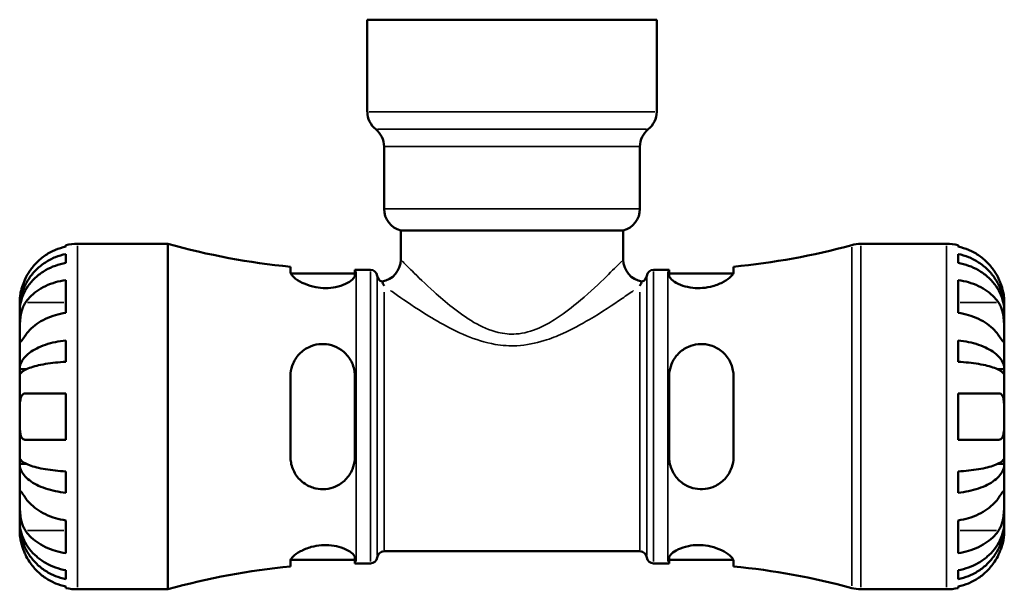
# Model space of a CAD drawing. Header units: millimetres. Extents: x 0 to 905, y 0 to 693.
# Tile 3 of 10: x 315 to 449, y 219 to 297. Entities that reach past the tile are written whole.
import ezdxf

# ---------------------------------------------------------------- set-up
doc = ezdxf.new("R2010")
doc.units = ezdxf.units.MM
doc.layers.add('Visible (ISO)', color=7, linetype='Continuous', lineweight=50)
doc.layers.add('Visible Narrow (ISO)', color=7, linetype='Continuous', lineweight=35)

msp = doc.modelspace()

# ---------------------------------------------------------------- linework, layer by layer
at = {"layer": 'Visible (ISO)'}
for p, q in [((362.01, 296.877), (401.389, 296.877)), ((362.01, 296.877), (362.01, 284.339)), ((401.389, 296.877), (401.389, 284.339)), ((364.282, 279.61), (364.282, 271.14)), ((399.117, 279.61), (399.117, 271.14)), ((366.554, 268.207), (396.845, 268.207)), ((366.554, 268.207), (366.554, 264.237)), ((396.845, 268.207), (396.845, 264.237)), ((321, 266.005), (321, 266.218)), ((322.575, 266.377), (334.86, 266.377)), ((334.86, 219.377), (334.86, 266.377)), ((429.178, 266.377), (440.825, 266.377)), ((442.4, 266.218), (442.4, 266.005)), ((321, 263.788), (321, 264.996)), ((442.4, 264.996), (442.4, 263.788)), ((351.557, 263.274), (351.557, 262.518)), ((360.307, 262.081), (360.307, 262.853)), ((360.49, 262.852), (362.43, 262.852)), ((400.97, 262.852), (402.91, 262.852)), ((403.092, 262.853), (403.092, 262.081)), ((411.842, 262.518), (411.842, 263.274)), ((321, 257.004), (321, 261.458)), ((351.592, 262.352), (360.307, 262.352)), ((403.092, 262.352), (411.807, 262.352)), ((442.4, 261.458), (442.4, 257.004)), ((314.7, 257.497), (314.7, 258.502)), ((314.7, 257.497), (314.712, 257.497)), ((314.7, 257.114), (314.7, 257.497)), ((448.7, 257.497), (448.687, 257.497)), ((448.7, 257.497), (448.7, 258.502)), ((448.7, 257.114), (448.7, 257.497)), ((314.7, 253.926), (314.7, 257.114)), ((448.7, 253.926), (448.7, 257.114)), ((314.7, 249.316), (314.7, 253.926)), ((448.7, 249.316), (448.7, 253.926)), ((321, 250.331), (321, 253.247)), ((442.4, 253.247), (442.4, 250.331)), ((314.7, 249.316), (315.608, 249.316)), ((314.7, 248.392), (314.7, 249.316)), ((448.7, 249.316), (447.791, 249.316)), ((448.7, 248.392), (448.7, 249.316)), ((314.7, 242.877), (314.7, 248.392)), ((351.557, 248.377), (351.557, 237.377)), ((360.307, 237.377), (360.307, 248.377)), ((403.092, 248.377), (403.092, 237.377)), ((411.842, 237.377), (411.842, 248.377)), ((448.7, 242.877), (448.7, 248.392)), ((321, 239.727), (321, 246.027)), ((442.4, 246.027), (442.4, 239.727)), ((314.7, 237.363), (314.7, 242.877)), ((448.7, 237.363), (448.7, 242.877)), ((314.7, 236.439), (314.7, 237.363)), ((448.7, 236.439), (448.7, 237.363)), ((314.7, 236.439), (315.608, 236.439)), ((314.7, 231.829), (314.7, 236.439)), ((448.7, 236.439), (447.791, 236.439)), ((448.7, 231.829), (448.7, 236.439)), ((321, 232.508), (321, 235.424)), ((442.4, 235.424), (442.4, 232.508)), ((314.7, 228.641), (314.7, 231.829)), ((448.7, 228.641), (448.7, 231.829)), ((314.7, 228.258), (314.7, 228.641)), ((314.7, 228.258), (314.712, 228.258)), ((314.7, 227.252), (314.7, 228.258)), ((321, 224.297), (321, 228.751)), ((442.4, 228.751), (442.4, 224.297)), ((448.7, 228.258), (448.687, 228.258)), ((448.7, 228.258), (448.7, 228.641)), ((448.7, 227.252), (448.7, 228.258)), ((364.295, 224.547), (399.104, 224.547)), ((351.557, 223.237), (351.557, 222.481)), ((351.592, 223.402), (360.307, 223.402)), ((360.307, 222.902), (360.307, 223.674)), ((360.49, 222.902), (362.43, 222.902)), ((400.97, 222.902), (402.91, 222.902)), ((403.092, 223.674), (403.092, 222.902)), ((403.092, 223.402), (411.807, 223.402)), ((411.842, 222.481), (411.842, 223.237)), ((321, 220.759), (321, 221.967)), ((442.4, 221.967), (442.4, 220.759)), ((321, 219.537), (321, 219.75)), ((322.575, 219.377), (334.86, 219.377)), ((429.178, 219.377), (440.825, 219.377)), ((442.4, 219.75), (442.4, 219.537))]:
    msp.add_line(p, q, dxfattribs=at)
for centre, radius, start, end in [((365.04, 284.339), 3.029, 180, 231.31781), ((398.36, 284.339), 3.029, 308.68219, 0), ((361.253, 279.61), 3.029, 0, 51.31781), ((402.146, 279.61), 3.029, 128.68219, 180), ((367.311, 271.14), 3.029, 180, 255.52249), ((396.088, 271.14), 3.029, 284.47751, 0), ((322.575, 258.502), 7.875, 90, 101.53696), ((360.49, 357.792), 94.939, 254.33801, 264.60126), ((402.91, 357.792), 94.939, 275.39874, 285.28588), ((429.178, 261.677), 4.7, 90, 105.28588), ((440.825, 258.502), 7.875, 78.46304, 90), ((363.525, 264.237), 3.029, 279.41991, 0), ((399.874, 264.237), 3.029, 180, 260.58009), ((360.49, 357.792), 94.939, 269.88986, 270), ((362.43, 261.912), 0.94, 7.18076, 90), ((400.97, 261.912), 0.94, 90, 172.81924), ((402.91, 357.792), 94.939, 270, 270.11014), ((364.295, 262.147), 0.94, 187.18076, 253.04742), ((399.104, 262.147), 0.94, 286.95258, 352.81924), ((364.295, 223.607), 0.94, 90, 172.81924), ((399.104, 223.607), 0.94, 7.18076, 90), ((360.49, 127.963), 94.939, 95.39874, 105.66199), ((360.49, 127.963), 94.939, 90, 90.11014), ((362.43, 223.842), 0.94, 270, 352.81924), ((400.97, 223.842), 0.94, 187.18076, 270), ((402.91, 127.963), 94.939, 89.88986, 90), ((402.91, 127.963), 94.939, 74.71412, 84.60126), ((322.575, 227.252), 7.875, 258.46304, 270), ((429.178, 224.077), 4.7, 254.71412, 270), ((440.825, 227.252), 7.875, 270, 281.53696)]:
    msp.add_arc(centre, radius, start, end, dxfattribs=at)
for points, knots in [([(321, 266.005), (320.498, 265.901), (320.007, 265.746), (319.124, 265.379), (318.653, 265.13), (317.772, 264.538), (317.364, 264.196), (316.675, 263.503), (316.332, 263.089), (315.824, 262.322), (315.635, 261.986), (315.477, 261.652)], [0.14941001, 0.14941001, 0.14941001, 0.14941001, 0.29044502, 0.29044502, 0.43634177, 0.43634177, 0.58223851, 0.58223851, 0.72934673, 0.72934673, 0.83526259, 0.83526259, 0.83526259, 0.83526259]), ([(447.922, 261.652), (447.764, 261.986), (447.575, 262.322), (447.067, 263.089), (446.724, 263.503), (446.035, 264.196), (445.627, 264.538), (444.747, 265.13), (444.275, 265.379), (443.392, 265.746), (442.902, 265.901), (442.4, 266.005)], [3.89239507, 3.89239507, 3.89239507, 3.89239507, 3.99831093, 3.99831093, 4.14541915, 4.14541915, 4.2913159, 4.2913159, 4.43721264, 4.43721264, 4.57824766, 4.57824766, 4.57824766, 4.57824766]), ([(314.7, 257.497), (314.7, 257.971), (314.748, 258.488), (314.955, 259.501), (315.114, 259.996), (315.487, 260.87), (315.735, 261.328), (316.324, 262.184), (316.666, 262.582), (317.354, 263.248), (317.763, 263.579), (318.644, 264.15), (319.115, 264.39), (320.001, 264.746), (320.495, 264.896), (321, 264.996)], [3.5133937, 3.5133937, 3.5133937, 3.5133937, 3.6601181, 3.6601181, 3.8068425, 3.8068425, 3.9529976, 3.9529976, 4.0991526, 4.0991526, 4.2449679, 4.2449679, 4.3907831, 4.3907831, 4.5326305, 4.5326305, 4.5326305, 4.5326305]), ([(442.4, 264.996), (442.905, 264.896), (443.398, 264.746), (444.284, 264.39), (444.756, 264.15), (445.636, 263.579), (446.045, 263.248), (446.733, 262.582), (447.075, 262.184), (447.664, 261.328), (447.912, 260.87), (448.285, 259.996), (448.444, 259.501), (448.652, 258.488), (448.7, 257.971), (448.7, 257.497)], [0.1494024, 0.1494024, 0.1494024, 0.1494024, 0.2912498, 0.2912498, 0.4370651, 0.4370651, 0.5828803, 0.5828803, 0.7290354, 0.7290354, 0.8751905, 0.8751905, 1.0219149, 1.0219149, 1.1686392, 1.1686392, 1.1686392, 1.1686392]), ([(321, 263.788), (320.495, 263.699), (320.001, 263.565), (319.115, 263.249), (318.644, 263.035), (317.763, 262.527), (317.354, 262.233), (316.666, 261.639), (316.324, 261.286), (315.735, 260.524), (315.487, 260.116), (315.114, 259.339), (314.955, 258.898), (314.748, 257.996), (314.7, 257.536), (314.7, 257.114)], [0.1494024, 0.1494024, 0.1494024, 0.1494024, 0.2912498, 0.2912498, 0.4370651, 0.4370651, 0.5828803, 0.5828803, 0.7290354, 0.7290354, 0.8751905, 0.8751905, 1.0219149, 1.0219149, 1.1686392, 1.1686392, 1.1686392, 1.1686392]), ([(448.7, 257.114), (448.7, 257.536), (448.652, 257.996), (448.444, 258.898), (448.285, 259.339), (447.912, 260.116), (447.664, 260.524), (447.075, 261.286), (446.733, 261.639), (446.045, 262.233), (445.636, 262.527), (444.756, 263.035), (444.284, 263.249), (443.398, 263.565), (442.905, 263.699), (442.4, 263.788)], [3.5133937, 3.5133937, 3.5133937, 3.5133937, 3.6601181, 3.6601181, 3.8068425, 3.8068425, 3.9529976, 3.9529976, 4.0991526, 4.0991526, 4.2449679, 4.2449679, 4.3907831, 4.3907831, 4.5326305, 4.5326305, 4.5326305, 4.5326305]), ([(315.477, 261.652), (315.471, 261.64), (315.466, 261.628), (315.381, 261.446), (315.307, 261.275), (315.18, 260.955), (315.126, 260.807), (315.018, 260.484), (314.966, 260.311), (314.849, 259.861), (314.798, 259.6), (314.726, 259.107), (314.711, 258.894), (314.698, 258.585), (314.7, 258.502), (314.7, 258.502)], [-0.51072287, -0.51072287, -0.51072287, -0.51072287, -0.50653573, -0.50653573, -0.4498196, -0.4498196, -0.40070764, -0.40070764, -0.34173664, -0.34173664, -0.24159774, -0.24159774, -0.12498377, -0.12498377, 0, 0, 0, 0]), ([(315.477, 258.381), (315.635, 258.616), (315.824, 258.855), (316.332, 259.396), (316.675, 259.689), (317.364, 260.179), (317.772, 260.421), (318.653, 260.84), (319.124, 261.016), (320.007, 261.275), (320.498, 261.385), (321, 261.458)], [3.89239507, 3.89239507, 3.89239507, 3.89239507, 3.99831093, 3.99831093, 4.14541915, 4.14541915, 4.2913159, 4.2913159, 4.43721264, 4.43721264, 4.57824766, 4.57824766, 4.57824766, 4.57824766]), ([(360.307, 262.081), (360.307, 262.049), (360.303, 262.016), (360.26, 261.843), (360.153, 261.688), (359.763, 261.325), (359.444, 261.115), (358.655, 260.751), (358.197, 260.595), (357.261, 260.406), (356.81, 260.357), (355.885, 260.354), (355.429, 260.398), (354.458, 260.582), (353.967, 260.736), (353.014, 261.132), (352.579, 261.383), (351.94, 261.861), (351.725, 262.087), (351.579, 262.368), (351.557, 262.446), (351.557, 262.518)], [-1.5289596, -1.5289596, -1.5289596, -1.5289596, -1.4945371, -1.4945371, -1.3499022, -1.3499022, -1.1677348, -1.1677348, -0.9960923, -0.9960923, -0.8552054, -0.8552054, -0.7168838, -0.7168838, -0.55127, -0.55127, -0.354237, -0.354237, -0.1689262, -0.1689262, -0.0888533, -0.0888533, -0.0888533, -0.0888533]), ([(411.842, 262.518), (411.842, 262.48), (411.836, 262.439), (411.78, 262.257), (411.67, 262.097), (411.267, 261.697), (410.925, 261.447), (410.08, 260.99), (409.584, 260.782), (408.591, 260.504), (408.122, 260.416), (407.189, 260.342), (406.741, 260.35), (405.822, 260.452), (405.369, 260.556), (404.499, 260.844), (404.106, 261.036), (403.479, 261.443), (403.258, 261.658), (403.114, 261.932), (403.092, 262.009), (403.092, 262.081)], [-1.5361641, -1.5361641, -1.5361641, -1.5361641, -1.4931546, -1.4931546, -1.3519348, -1.3519348, -1.159433, -1.159433, -0.9747621, -0.9747621, -0.8286698, -0.8286698, -0.6930532, -0.6930532, -0.5401654, -0.5401654, -0.362729, -0.362729, -0.1743542, -0.1743542, -0.0958072, -0.0958072, -0.0958072, -0.0958072]), ([(442.4, 261.458), (442.902, 261.385), (443.392, 261.275), (444.275, 261.016), (444.747, 260.84), (445.627, 260.421), (446.035, 260.179), (446.724, 259.689), (447.067, 259.396), (447.575, 258.855), (447.764, 258.616), (447.922, 258.381)], [0.14941001, 0.14941001, 0.14941001, 0.14941001, 0.29044502, 0.29044502, 0.43634177, 0.43634177, 0.58223851, 0.58223851, 0.72934673, 0.72934673, 0.83526259, 0.83526259, 0.83526259, 0.83526259]), ([(448.7, 258.502), (448.7, 258.502), (448.7, 258.532), (448.698, 258.656), (448.695, 258.756), (448.673, 259.082), (448.646, 259.342), (448.548, 259.861), (448.495, 260.089), (448.381, 260.485), (448.33, 260.644), (448.22, 260.954), (448.162, 261.105), (448.043, 261.388), (447.984, 261.521), (447.922, 261.652)], [0, 0, 0, 0, 0.07514839, 0.07514839, 0.15775683, 0.15775683, 0.27887104, 0.27887104, 0.36056434, 0.36056434, 0.41315921, 0.41315921, 0.46174689, 0.46174689, 0.50485698, 0.50485698, 0.50485698, 0.50485698]), ([(364.295, 260.649), (364.293, 260.652), (364.292, 260.655), (364.17, 260.909), (364.088, 261.094), (364.038, 261.209), (364.031, 261.226), (364.024, 261.242), (364.022, 261.246), (364.021, 261.248), (364.021, 261.248), (364.021, 261.248)], [-0.00367452, -0.00367452, -0.00367452, -0.00367452, 0, 0, 0.31186312, 0.31186312, 0.39181428, 0.39181428, 0.43736631, 0.43736631, 0.45475071, 0.45475071, 0.45475071, 0.45475071]), ([(399.378, 261.248), (399.378, 261.248), (399.378, 261.248), (399.377, 261.246), (399.376, 261.242), (399.369, 261.226), (399.361, 261.209), (399.311, 261.094), (399.229, 260.909), (399.107, 260.655), (399.106, 260.652), (399.104, 260.649)], [0.45270817, 0.45270817, 0.45270817, 0.45270817, 0.47009577, 0.47009577, 0.51558973, 0.51558973, 0.59546863, 0.59546863, 0.90676977, 0.90676977, 0.91043875, 0.91043875, 0.91043875, 0.91043875]), ([(314.7, 253.926), (314.7, 254.082), (314.699, 254.253), (314.701, 254.635), (314.702, 254.846), (314.715, 255.386), (314.73, 255.721), (314.795, 256.377), (314.842, 256.691), (314.959, 257.201), (315.017, 257.402), (315.152, 257.775), (315.228, 257.947), (315.364, 258.202), (315.419, 258.294), (315.477, 258.381)], [0, 0, 0, 0, 0.06608139, 0.06608139, 0.13667451, 0.13667451, 0.23873403, 0.23873403, 0.33457773, 0.33457773, 0.40157847, 0.40157847, 0.46685307, 0.46685307, 0.50745344, 0.50745344, 0.50745344, 0.50745344]), ([(447.922, 258.381), (447.98, 258.295), (448.035, 258.203), (448.171, 257.947), (448.247, 257.776), (448.382, 257.402), (448.44, 257.202), (448.555, 256.703), (448.601, 256.402), (448.673, 255.706), (448.688, 255.318), (448.701, 254.57), (448.7, 254.22), (448.7, 253.926)], [-0.50766593, -0.50766593, -0.50766593, -0.50766593, -0.46718991, -0.46718991, -0.40200215, -0.40200215, -0.33506637, -0.33506637, -0.24300458, -0.24300458, -0.12488859, -0.12488859, 0, 0, 0, 0]), ([(321, 257.004), (320.498, 256.93), (320.007, 256.821), (319.124, 256.561), (318.653, 256.385), (317.772, 255.967), (317.364, 255.724), (316.675, 255.234), (316.332, 254.942), (315.824, 254.4), (315.635, 254.162), (315.477, 253.926)], [0.14941001, 0.14941001, 0.14941001, 0.14941001, 0.29044502, 0.29044502, 0.43634177, 0.43634177, 0.58223851, 0.58223851, 0.72934673, 0.72934673, 0.83526259, 0.83526259, 0.83526259, 0.83526259]), ([(447.922, 253.926), (447.764, 254.162), (447.575, 254.4), (447.067, 254.942), (446.724, 255.234), (446.035, 255.724), (445.627, 255.967), (444.747, 256.385), (444.275, 256.561), (443.392, 256.821), (442.902, 256.93), (442.4, 257.004)], [3.89239507, 3.89239507, 3.89239507, 3.89239507, 3.99831093, 3.99831093, 4.14541915, 4.14541915, 4.2913159, 4.2913159, 4.43721264, 4.43721264, 4.57824766, 4.57824766, 4.57824766, 4.57824766]), ([(315.477, 253.926), (315.42, 253.84), (315.364, 253.758), (315.228, 253.556), (315.152, 253.445), (315.017, 253.254), (314.959, 253.175), (314.845, 253.037), (314.798, 252.998), (314.727, 253.011), (314.711, 253.091), (314.698, 253.399), (314.7, 253.632), (314.7, 253.926)], [-0.50766593, -0.50766593, -0.50766593, -0.50766593, -0.46718991, -0.46718991, -0.40200215, -0.40200215, -0.33506637, -0.33506637, -0.24300458, -0.24300458, -0.12488859, -0.12488859, 0, 0, 0, 0]), ([(448.7, 253.926), (448.7, 253.77), (448.7, 253.631), (448.699, 253.383), (448.697, 253.278), (448.685, 253.079), (448.67, 253.015), (448.605, 252.995), (448.557, 253.034), (448.44, 253.175), (448.382, 253.254), (448.247, 253.445), (448.171, 253.556), (448.035, 253.758), (447.98, 253.84), (447.922, 253.926)], [0, 0, 0, 0, 0.06608139, 0.06608139, 0.13667451, 0.13667451, 0.23873403, 0.23873403, 0.33457773, 0.33457773, 0.40157847, 0.40157847, 0.46685307, 0.46685307, 0.50745344, 0.50745344, 0.50745344, 0.50745344]), ([(314.7, 249.316), (314.7, 249.564), (314.748, 249.835), (314.955, 250.366), (315.114, 250.626), (315.487, 251.084), (315.735, 251.324), (316.324, 251.773), (316.666, 251.981), (317.354, 252.331), (317.763, 252.504), (318.644, 252.804), (319.115, 252.929), (320.001, 253.116), (320.495, 253.195), (321, 253.247)], [3.5133937, 3.5133937, 3.5133937, 3.5133937, 3.6601181, 3.6601181, 3.8068425, 3.8068425, 3.9529976, 3.9529976, 4.0991526, 4.0991526, 4.2449679, 4.2449679, 4.3907831, 4.3907831, 4.5326305, 4.5326305, 4.5326305, 4.5326305]), ([(351.557, 248.377), (351.557, 248.513), (351.563, 248.648), (351.618, 249.24), (351.732, 249.683), (352.144, 250.647), (352.49, 251.142), (353.338, 251.946), (353.833, 252.262), (354.829, 252.637), (355.299, 252.733), (356.235, 252.765), (356.684, 252.711), (357.606, 252.451), (358.06, 252.232), (358.927, 251.617), (359.317, 251.205), (359.935, 250.239), (360.151, 249.68), (360.287, 248.856), (360.307, 248.617), (360.307, 248.377)], [-1.5393909, -1.5393909, -1.5393909, -1.5393909, -1.4971133, -1.4971133, -1.3525358, -1.3525358, -1.1601602, -1.1601602, -0.9759188, -0.9759188, -0.8296978, -0.8296978, -0.6934635, -0.6934635, -0.5395769, -0.5395769, -0.3621989, -0.3621989, -0.1741783, -0.1741783, -0.0990536, -0.0990536, -0.0990536, -0.0990536]), ([(403.092, 248.377), (403.092, 248.491), (403.096, 248.604), (403.14, 249.167), (403.245, 249.606), (403.627, 250.551), (403.945, 251.036), (404.731, 251.834), (405.188, 252.154), (406.123, 252.566), (406.573, 252.686), (407.494, 252.776), (407.948, 252.749), (408.914, 252.541), (409.404, 252.334), (410.359, 251.718), (410.797, 251.28), (411.444, 250.29), (411.664, 249.747), (411.818, 248.909), (411.842, 248.644), (411.842, 248.377)], [-1.5256648, -1.5256648, -1.5256648, -1.5256648, -1.4902672, -1.4902672, -1.3485323, -1.3485323, -1.1662608, -1.1662608, -0.9943308, -0.9943308, -0.8537089, -0.8537089, -0.7161186, -0.7161186, -0.5516028, -0.5516028, -0.3549067, -0.3549067, -0.169128, -0.169128, -0.0855511, -0.0855511, -0.0855511, -0.0855511]), ([(442.4, 253.247), (442.905, 253.195), (443.398, 253.116), (444.284, 252.929), (444.756, 252.804), (445.636, 252.504), (446.045, 252.331), (446.733, 251.981), (447.075, 251.773), (447.664, 251.324), (447.912, 251.084), (448.285, 250.626), (448.444, 250.366), (448.652, 249.835), (448.7, 249.564), (448.7, 249.316)], [0.1494024, 0.1494024, 0.1494024, 0.1494024, 0.2912498, 0.2912498, 0.4370651, 0.4370651, 0.5828803, 0.5828803, 0.7290354, 0.7290354, 0.8751905, 0.8751905, 1.0219149, 1.0219149, 1.1686392, 1.1686392, 1.1686392, 1.1686392]), ([(321, 250.331), (320.495, 250.305), (320.001, 250.266), (319.115, 250.175), (318.644, 250.112), (317.763, 249.965), (317.354, 249.879), (316.666, 249.707), (316.324, 249.604), (315.735, 249.383), (315.487, 249.264), (315.114, 249.038), (314.955, 248.91), (314.748, 248.648), (314.7, 248.514), (314.7, 248.392)], [0.1494024, 0.1494024, 0.1494024, 0.1494024, 0.2912498, 0.2912498, 0.4370651, 0.4370651, 0.5828803, 0.5828803, 0.7290354, 0.7290354, 0.8751905, 0.8751905, 1.0219149, 1.0219149, 1.1686392, 1.1686392, 1.1686392, 1.1686392]), ([(448.7, 248.392), (448.7, 248.514), (448.652, 248.648), (448.444, 248.91), (448.285, 249.038), (447.912, 249.264), (447.664, 249.383), (447.075, 249.604), (446.733, 249.707), (446.045, 249.879), (445.636, 249.965), (444.756, 250.112), (444.284, 250.175), (443.398, 250.266), (442.905, 250.305), (442.4, 250.331)], [3.5133937, 3.5133937, 3.5133937, 3.5133937, 3.6601181, 3.6601181, 3.8068425, 3.8068425, 3.9529976, 3.9529976, 4.0991526, 4.0991526, 4.2449679, 4.2449679, 4.3907831, 4.3907831, 4.5326305, 4.5326305, 4.5326305, 4.5326305]), ([(314.7, 242.877), (314.7, 243.097), (314.699, 243.316), (314.701, 243.759), (314.702, 243.983), (314.716, 244.568), (314.736, 244.902), (314.821, 245.379), (314.871, 245.545), (314.989, 245.771), (315.048, 245.847), (315.185, 245.96), (315.262, 245.996), (315.389, 246.023), (315.432, 246.027), (315.477, 246.027)], [-2.17667965, -2.17667965, -2.17667965, -2.17667965, -2.11086653, -2.11086653, -2.04055216, -2.04055216, -1.91738302, -1.91738302, -1.82942275, -1.82942275, -1.76558177, -1.76558177, -1.70117883, -1.70117883, -1.66961913, -1.66961913, -1.66961913, -1.66961913]), ([(315.477, 246.027), (315.635, 246.027), (315.824, 246.027), (316.332, 246.027), (316.675, 246.027), (317.364, 246.027), (317.772, 246.027), (318.653, 246.027), (319.124, 246.027), (320.007, 246.027), (320.498, 246.027), (321, 246.027)], [3.89239507, 3.89239507, 3.89239507, 3.89239507, 3.99831093, 3.99831093, 4.14541915, 4.14541915, 4.2913159, 4.2913159, 4.43721264, 4.43721264, 4.57824766, 4.57824766, 4.57824766, 4.57824766]), ([(442.4, 246.027), (442.902, 246.027), (443.392, 246.027), (444.275, 246.027), (444.747, 246.027), (445.627, 246.027), (446.035, 246.027), (446.724, 246.027), (447.067, 246.027), (447.575, 246.027), (447.764, 246.027), (447.922, 246.027)], [0.14941001, 0.14941001, 0.14941001, 0.14941001, 0.29044502, 0.29044502, 0.43634177, 0.43634177, 0.58223851, 0.58223851, 0.72934673, 0.72934673, 0.83526259, 0.83526259, 0.83526259, 0.83526259]), ([(447.922, 246.027), (447.984, 246.027), (448.043, 246.019), (448.179, 245.978), (448.252, 245.936), (448.383, 245.809), (448.44, 245.725), (448.554, 245.471), (448.601, 245.284), (448.673, 244.782), (448.688, 244.452), (448.701, 243.706), (448.7, 243.294), (448.7, 242.877)], [-0.50816407, -0.50816407, -0.50816407, -0.50816407, -0.46460526, -0.46460526, -0.40154747, -0.40154747, -0.3356183, -0.3356183, -0.24286964, -0.24286964, -0.12490659, -0.12490659, 0, 0, 0, 0]), ([(315.477, 239.727), (315.415, 239.727), (315.356, 239.736), (315.22, 239.777), (315.148, 239.819), (315.016, 239.945), (314.959, 240.03), (314.845, 240.284), (314.798, 240.471), (314.727, 240.973), (314.711, 241.303), (314.698, 242.049), (314.7, 242.461), (314.7, 242.877)], [-0.50816407, -0.50816407, -0.50816407, -0.50816407, -0.46460526, -0.46460526, -0.40154747, -0.40154747, -0.3356183, -0.3356183, -0.24286964, -0.24286964, -0.12490659, -0.12490659, 0, 0, 0, 0]), ([(448.7, 242.877), (448.7, 242.658), (448.7, 242.439), (448.699, 241.995), (448.697, 241.772), (448.683, 241.187), (448.663, 240.853), (448.578, 240.376), (448.528, 240.21), (448.41, 239.984), (448.351, 239.908), (448.215, 239.795), (448.137, 239.759), (448.01, 239.732), (447.967, 239.727), (447.922, 239.727)], [-2.17667965, -2.17667965, -2.17667965, -2.17667965, -2.11086653, -2.11086653, -2.04055216, -2.04055216, -1.91738302, -1.91738302, -1.82942275, -1.82942275, -1.76558177, -1.76558177, -1.70117883, -1.70117883, -1.66961913, -1.66961913, -1.66961913, -1.66961913]), ([(321, 239.727), (320.498, 239.727), (320.007, 239.727), (319.124, 239.727), (318.653, 239.727), (317.772, 239.727), (317.364, 239.727), (316.675, 239.727), (316.332, 239.727), (315.824, 239.727), (315.635, 239.727), (315.477, 239.727)], [0.14941001, 0.14941001, 0.14941001, 0.14941001, 0.29044502, 0.29044502, 0.43634177, 0.43634177, 0.58223851, 0.58223851, 0.72934673, 0.72934673, 0.83526259, 0.83526259, 0.83526259, 0.83526259]), ([(447.922, 239.727), (447.764, 239.727), (447.575, 239.727), (447.067, 239.727), (446.724, 239.727), (446.035, 239.727), (445.627, 239.727), (444.747, 239.727), (444.275, 239.727), (443.392, 239.727), (442.902, 239.727), (442.4, 239.727)], [3.89239507, 3.89239507, 3.89239507, 3.89239507, 3.99831093, 3.99831093, 4.14541915, 4.14541915, 4.2913159, 4.2913159, 4.43721264, 4.43721264, 4.57824766, 4.57824766, 4.57824766, 4.57824766]), ([(314.7, 237.363), (314.7, 237.241), (314.748, 237.107), (314.955, 236.845), (315.114, 236.717), (315.487, 236.491), (315.735, 236.372), (316.324, 236.151), (316.666, 236.048), (317.354, 235.876), (317.763, 235.79), (318.644, 235.642), (319.115, 235.58), (320.001, 235.488), (320.495, 235.45), (321, 235.424)], [3.5133937, 3.5133937, 3.5133937, 3.5133937, 3.6601181, 3.6601181, 3.8068425, 3.8068425, 3.9529976, 3.9529976, 4.0991526, 4.0991526, 4.2449679, 4.2449679, 4.3907831, 4.3907831, 4.5326305, 4.5326305, 4.5326305, 4.5326305]), ([(360.307, 237.377), (360.307, 237.267), (360.303, 237.157), (360.26, 236.588), (360.153, 236.14), (359.763, 235.189), (359.444, 234.705), (358.655, 233.91), (358.197, 233.593), (357.261, 233.184), (356.81, 233.066), (355.885, 232.979), (355.429, 233.008), (354.458, 233.223), (353.967, 233.434), (353.014, 234.06), (352.579, 234.502), (351.94, 235.497), (351.725, 236.041), (351.579, 236.868), (351.557, 237.122), (351.557, 237.377)], [-1.5289596, -1.5289596, -1.5289596, -1.5289596, -1.4945371, -1.4945371, -1.3499022, -1.3499022, -1.1677348, -1.1677348, -0.9960923, -0.9960923, -0.8552054, -0.8552054, -0.7168838, -0.7168838, -0.55127, -0.55127, -0.354237, -0.354237, -0.1689262, -0.1689262, -0.0888533, -0.0888533, -0.0888533, -0.0888533]), ([(411.842, 237.377), (411.842, 237.24), (411.836, 237.103), (411.78, 236.519), (411.67, 236.086), (411.267, 235.129), (410.925, 234.631), (410.08, 233.822), (409.584, 233.503), (408.591, 233.123), (408.122, 233.025), (407.189, 232.988), (406.741, 233.04), (405.822, 233.292), (405.369, 233.507), (404.499, 234.113), (404.106, 234.522), (403.479, 235.485), (403.258, 236.043), (403.114, 236.878), (403.092, 237.127), (403.092, 237.377)], [-1.5361641, -1.5361641, -1.5361641, -1.5361641, -1.4931546, -1.4931546, -1.3519348, -1.3519348, -1.159433, -1.159433, -0.9747621, -0.9747621, -0.8286698, -0.8286698, -0.6930532, -0.6930532, -0.5401654, -0.5401654, -0.362729, -0.362729, -0.1743542, -0.1743542, -0.0958072, -0.0958072, -0.0958072, -0.0958072]), ([(442.4, 235.424), (442.905, 235.45), (443.398, 235.488), (444.284, 235.58), (444.756, 235.642), (445.636, 235.79), (446.045, 235.876), (446.733, 236.048), (447.075, 236.151), (447.664, 236.372), (447.912, 236.491), (448.285, 236.717), (448.444, 236.845), (448.652, 237.107), (448.7, 237.241), (448.7, 237.363)], [0.1494024, 0.1494024, 0.1494024, 0.1494024, 0.2912498, 0.2912498, 0.4370651, 0.4370651, 0.5828803, 0.5828803, 0.7290354, 0.7290354, 0.8751905, 0.8751905, 1.0219149, 1.0219149, 1.1686392, 1.1686392, 1.1686392, 1.1686392]), ([(321, 232.508), (320.495, 232.56), (320.001, 232.639), (319.115, 232.826), (318.644, 232.951), (317.763, 233.251), (317.354, 233.424), (316.666, 233.774), (316.324, 233.982), (315.735, 234.431), (315.487, 234.671), (315.114, 235.129), (314.955, 235.389), (314.748, 235.92), (314.7, 236.191), (314.7, 236.439)], [0.1494024, 0.1494024, 0.1494024, 0.1494024, 0.2912498, 0.2912498, 0.4370651, 0.4370651, 0.5828803, 0.5828803, 0.7290354, 0.7290354, 0.8751905, 0.8751905, 1.0219149, 1.0219149, 1.1686392, 1.1686392, 1.1686392, 1.1686392]), ([(448.7, 236.439), (448.7, 236.191), (448.652, 235.92), (448.444, 235.389), (448.285, 235.129), (447.912, 234.671), (447.664, 234.431), (447.075, 233.982), (446.733, 233.774), (446.045, 233.424), (445.636, 233.251), (444.756, 232.951), (444.284, 232.826), (443.398, 232.639), (442.905, 232.56), (442.4, 232.508)], [3.5133937, 3.5133937, 3.5133937, 3.5133937, 3.6601181, 3.6601181, 3.8068425, 3.8068425, 3.9529976, 3.9529976, 4.0991526, 4.0991526, 4.2449679, 4.2449679, 4.3907831, 4.3907831, 4.5326305, 4.5326305, 4.5326305, 4.5326305]), ([(315.477, 227.374), (315.42, 227.46), (315.364, 227.552), (315.228, 227.808), (315.152, 227.979), (315.017, 228.352), (314.959, 228.553), (314.845, 229.052), (314.798, 229.353), (314.727, 230.049), (314.711, 230.437), (314.698, 231.185), (314.7, 231.535), (314.7, 231.829)], [-0.50766593, -0.50766593, -0.50766593, -0.50766593, -0.46718991, -0.46718991, -0.40200215, -0.40200215, -0.33506637, -0.33506637, -0.24300458, -0.24300458, -0.12488859, -0.12488859, 0, 0, 0, 0]), ([(314.7, 231.829), (314.7, 231.985), (314.699, 232.124), (314.701, 232.372), (314.702, 232.477), (314.715, 232.676), (314.73, 232.74), (314.795, 232.76), (314.842, 232.721), (314.959, 232.58), (315.017, 232.501), (315.152, 232.31), (315.228, 232.199), (315.364, 231.997), (315.419, 231.915), (315.477, 231.829)], [0, 0, 0, 0, 0.06608139, 0.06608139, 0.13667451, 0.13667451, 0.23873403, 0.23873403, 0.33457773, 0.33457773, 0.40157847, 0.40157847, 0.46685307, 0.46685307, 0.50745344, 0.50745344, 0.50745344, 0.50745344]), ([(315.477, 231.829), (315.635, 231.593), (315.824, 231.355), (316.332, 230.813), (316.675, 230.52), (317.364, 230.031), (317.772, 229.788), (318.653, 229.37), (319.124, 229.194), (320.007, 228.934), (320.498, 228.824), (321, 228.751)], [3.89239507, 3.89239507, 3.89239507, 3.89239507, 3.99831093, 3.99831093, 4.14541915, 4.14541915, 4.2913159, 4.2913159, 4.43721264, 4.43721264, 4.57824766, 4.57824766, 4.57824766, 4.57824766]), ([(442.4, 228.751), (442.902, 228.824), (443.392, 228.934), (444.275, 229.194), (444.747, 229.37), (445.627, 229.788), (446.035, 230.031), (446.724, 230.52), (447.067, 230.813), (447.575, 231.355), (447.764, 231.593), (447.922, 231.829)], [0.14941001, 0.14941001, 0.14941001, 0.14941001, 0.29044502, 0.29044502, 0.43634177, 0.43634177, 0.58223851, 0.58223851, 0.72934673, 0.72934673, 0.83526259, 0.83526259, 0.83526259, 0.83526259]), ([(447.922, 231.829), (447.98, 231.915), (448.035, 231.997), (448.171, 232.199), (448.247, 232.31), (448.382, 232.501), (448.44, 232.58), (448.555, 232.718), (448.601, 232.757), (448.673, 232.744), (448.688, 232.664), (448.701, 232.356), (448.7, 232.123), (448.7, 231.829)], [-0.50766593, -0.50766593, -0.50766593, -0.50766593, -0.46718991, -0.46718991, -0.40200215, -0.40200215, -0.33506637, -0.33506637, -0.24300458, -0.24300458, -0.12488859, -0.12488859, 0, 0, 0, 0]), ([(448.7, 231.829), (448.7, 231.673), (448.7, 231.502), (448.699, 231.119), (448.697, 230.908), (448.685, 230.369), (448.67, 230.034), (448.605, 229.378), (448.557, 229.064), (448.44, 228.553), (448.382, 228.353), (448.247, 227.98), (448.171, 227.808), (448.035, 227.553), (447.98, 227.46), (447.922, 227.374)], [0, 0, 0, 0, 0.06608139, 0.06608139, 0.13667451, 0.13667451, 0.23873403, 0.23873403, 0.33457773, 0.33457773, 0.40157847, 0.40157847, 0.46685307, 0.46685307, 0.50745344, 0.50745344, 0.50745344, 0.50745344]), ([(314.7, 228.641), (314.7, 228.219), (314.748, 227.759), (314.955, 226.857), (315.114, 226.416), (315.487, 225.639), (315.735, 225.231), (316.324, 224.469), (316.666, 224.116), (317.354, 223.522), (317.763, 223.228), (318.644, 222.72), (319.115, 222.506), (320.001, 222.19), (320.495, 222.056), (321, 221.967)], [3.5133937, 3.5133937, 3.5133937, 3.5133937, 3.6601181, 3.6601181, 3.8068425, 3.8068425, 3.9529976, 3.9529976, 4.0991526, 4.0991526, 4.2449679, 4.2449679, 4.3907831, 4.3907831, 4.5326305, 4.5326305, 4.5326305, 4.5326305]), ([(321, 220.759), (320.495, 220.859), (320.001, 221.009), (319.115, 221.365), (318.644, 221.605), (317.763, 222.176), (317.354, 222.507), (316.666, 223.173), (316.324, 223.571), (315.735, 224.427), (315.487, 224.885), (315.114, 225.759), (314.955, 226.254), (314.748, 227.267), (314.7, 227.784), (314.7, 228.258)], [0.1494024, 0.1494024, 0.1494024, 0.1494024, 0.2912498, 0.2912498, 0.4370651, 0.4370651, 0.5828803, 0.5828803, 0.7290354, 0.7290354, 0.8751905, 0.8751905, 1.0219149, 1.0219149, 1.1686392, 1.1686392, 1.1686392, 1.1686392]), ([(442.4, 221.967), (442.905, 222.056), (443.398, 222.19), (444.284, 222.506), (444.756, 222.72), (445.636, 223.228), (446.045, 223.522), (446.733, 224.116), (447.075, 224.469), (447.664, 225.231), (447.912, 225.639), (448.285, 226.416), (448.444, 226.857), (448.652, 227.759), (448.7, 228.219), (448.7, 228.641)], [0.1494024, 0.1494024, 0.1494024, 0.1494024, 0.2912498, 0.2912498, 0.4370651, 0.4370651, 0.5828803, 0.5828803, 0.7290354, 0.7290354, 0.8751905, 0.8751905, 1.0219149, 1.0219149, 1.1686392, 1.1686392, 1.1686392, 1.1686392]), ([(448.7, 228.258), (448.7, 227.784), (448.652, 227.267), (448.444, 226.254), (448.285, 225.759), (447.912, 224.885), (447.664, 224.427), (447.075, 223.571), (446.733, 223.173), (446.045, 222.507), (445.636, 222.176), (444.756, 221.605), (444.284, 221.365), (443.398, 221.009), (442.905, 220.859), (442.4, 220.759)], [3.5133937, 3.5133937, 3.5133937, 3.5133937, 3.6601181, 3.6601181, 3.8068425, 3.8068425, 3.9529976, 3.9529976, 4.0991526, 4.0991526, 4.2449679, 4.2449679, 4.3907831, 4.3907831, 4.5326305, 4.5326305, 4.5326305, 4.5326305]), ([(314.7, 227.252), (314.7, 227.252), (314.699, 227.23), (314.701, 227.136), (314.702, 227.062), (314.716, 226.792), (314.736, 226.55), (314.821, 226.039), (314.871, 225.802), (314.989, 225.364), (315.048, 225.174), (315.185, 224.784), (315.262, 224.586), (315.389, 224.293), (315.432, 224.198), (315.477, 224.102)], [-2.17667965, -2.17667965, -2.17667965, -2.17667965, -2.11086653, -2.11086653, -2.04055216, -2.04055216, -1.91738302, -1.91738302, -1.82942275, -1.82942275, -1.76558177, -1.76558177, -1.70117883, -1.70117883, -1.66961913, -1.66961913, -1.66961913, -1.66961913]), ([(321, 224.297), (320.498, 224.37), (320.007, 224.479), (319.124, 224.739), (318.653, 224.915), (317.772, 225.333), (317.364, 225.576), (316.675, 226.066), (316.332, 226.358), (315.824, 226.9), (315.635, 227.139), (315.477, 227.374)], [0.14941001, 0.14941001, 0.14941001, 0.14941001, 0.29044502, 0.29044502, 0.43634177, 0.43634177, 0.58223851, 0.58223851, 0.72934673, 0.72934673, 0.83526259, 0.83526259, 0.83526259, 0.83526259]), ([(447.922, 227.374), (447.764, 227.139), (447.575, 226.9), (447.067, 226.358), (446.724, 226.066), (446.035, 225.576), (445.627, 225.333), (444.747, 224.915), (444.275, 224.739), (443.392, 224.479), (442.902, 224.37), (442.4, 224.297)], [3.89239507, 3.89239507, 3.89239507, 3.89239507, 3.99831093, 3.99831093, 4.14541915, 4.14541915, 4.2913159, 4.2913159, 4.43721264, 4.43721264, 4.57824766, 4.57824766, 4.57824766, 4.57824766]), ([(447.922, 224.102), (447.984, 224.233), (448.043, 224.366), (448.179, 224.691), (448.252, 224.884), (448.383, 225.273), (448.44, 225.467), (448.554, 225.916), (448.601, 226.158), (448.673, 226.642), (448.688, 226.859), (448.701, 227.17), (448.7, 227.252), (448.7, 227.252)], [-0.50816407, -0.50816407, -0.50816407, -0.50816407, -0.46460526, -0.46460526, -0.40154747, -0.40154747, -0.3356183, -0.3356183, -0.24286964, -0.24286964, -0.12490659, -0.12490659, 0, 0, 0, 0]), ([(351.557, 223.237), (351.557, 223.275), (351.563, 223.315), (351.618, 223.499), (351.732, 223.663), (352.144, 224.068), (352.49, 224.317), (353.338, 224.773), (353.833, 224.98), (354.829, 225.256), (355.299, 225.342), (356.235, 225.413), (356.684, 225.404), (357.606, 225.297), (358.06, 225.191), (358.927, 224.899), (359.317, 224.707), (359.935, 224.299), (360.151, 224.086), (360.287, 223.816), (360.307, 223.743), (360.307, 223.674)], [-1.5393909, -1.5393909, -1.5393909, -1.5393909, -1.4971133, -1.4971133, -1.3525358, -1.3525358, -1.1601602, -1.1601602, -0.9759188, -0.9759188, -0.8296978, -0.8296978, -0.6934635, -0.6934635, -0.5395769, -0.5395769, -0.3621989, -0.3621989, -0.1741783, -0.1741783, -0.0990536, -0.0990536, -0.0990536, -0.0990536]), ([(403.092, 223.674), (403.092, 223.707), (403.096, 223.74), (403.14, 223.912), (403.245, 224.064), (403.627, 224.424), (403.945, 224.634), (404.731, 224.999), (405.188, 225.156), (406.123, 225.347), (406.573, 225.396), (407.494, 225.402), (407.948, 225.359), (408.914, 225.18), (409.404, 225.029), (410.359, 224.637), (410.797, 224.386), (411.444, 223.909), (411.664, 223.681), (411.818, 223.394), (411.842, 223.312), (411.842, 223.237)], [-1.5256648, -1.5256648, -1.5256648, -1.5256648, -1.4902672, -1.4902672, -1.3485323, -1.3485323, -1.1662608, -1.1662608, -0.9943308, -0.9943308, -0.8537089, -0.8537089, -0.7161186, -0.7161186, -0.5516028, -0.5516028, -0.3549067, -0.3549067, -0.169128, -0.169128, -0.0855511, -0.0855511, -0.0855511, -0.0855511]), ([(315.477, 224.102), (315.635, 223.769), (315.824, 223.433), (316.332, 222.666), (316.675, 222.252), (317.364, 221.559), (317.772, 221.217), (318.653, 220.625), (319.124, 220.376), (320.007, 220.009), (320.498, 219.854), (321, 219.75)], [3.89239507, 3.89239507, 3.89239507, 3.89239507, 3.99831093, 3.99831093, 4.14541915, 4.14541915, 4.2913159, 4.2913159, 4.43721264, 4.43721264, 4.57824766, 4.57824766, 4.57824766, 4.57824766]), ([(442.4, 219.75), (442.902, 219.854), (443.392, 220.009), (444.275, 220.376), (444.747, 220.625), (445.627, 221.217), (446.035, 221.559), (446.724, 222.252), (447.067, 222.666), (447.575, 223.433), (447.764, 223.769), (447.922, 224.102)], [0.14941001, 0.14941001, 0.14941001, 0.14941001, 0.29044502, 0.29044502, 0.43634177, 0.43634177, 0.58223851, 0.58223851, 0.72934673, 0.72934673, 0.83526259, 0.83526259, 0.83526259, 0.83526259])]:
    msp.add_open_spline(points, degree=3, knots=knots, dxfattribs=at)
at = {"layer": 'Visible Narrow (ISO)'}
for p, q in [((362.253, 284.339), (401.146, 284.339)), ((400.024, 281.974), (363.375, 281.974)), ((398.902, 279.61), (364.497, 279.61)), ((364.497, 271.14), (398.902, 271.14)), ((322.575, 219.667), (322.575, 266.088)), ((427.939, 219.831), (427.939, 265.924)), ((429.178, 266.088), (429.178, 219.667)), ((440.825, 219.667), (440.825, 266.088)), ((360.49, 223.148), (360.49, 262.607)), ((362.43, 223.148), (362.43, 262.607)), ((363.362, 223.961), (363.362, 261.794)), ((400.037, 261.794), (400.037, 223.961)), ((400.97, 262.607), (400.97, 223.148)), ((402.91, 223.148), (402.91, 262.607)), ((364.295, 259.815), (364.295, 224.739)), ((399.104, 224.739), (399.104, 259.815)), ((315.753, 258.381), (320.723, 258.381)), ((447.646, 258.381), (442.676, 258.381)), ((315.753, 227.374), (320.723, 227.374)), ((447.646, 227.374), (442.676, 227.374))]:
    msp.add_line(p, q, dxfattribs=at)
for points, knots in [([(396.631, 264.018), (396.541, 263.927), (396.424, 263.808), (395.817, 263.195), (395.089, 262.464), (393.153, 260.605), (391.898, 259.434), (389.547, 257.503), (388.544, 256.739), (386.79, 255.634), (386.088, 255.245), (384.373, 254.496), (383.326, 254.194), (381.434, 254.059), (380.602, 254.135), (378.64, 254.604), (377.544, 255.109), (375.465, 256.317), (374.481, 257.028), (372.678, 258.449), (371.853, 259.161), (369.906, 260.914), (368.878, 261.913), (367.477, 263.299), (367.017, 263.765), (366.768, 264.019)], [2.7126579, 2.7126579, 2.7126579, 2.7126579, 2.8701139, 2.8701139, 3.3783308, 3.3783308, 3.9573863, 3.9573863, 4.3352449, 4.3352449, 4.5680581, 4.5680581, 4.8782355, 4.8782355, 5.1174729, 5.1174729, 5.4620003, 5.4620003, 5.8214982, 5.8214982, 6.1697772, 6.1697772, 6.7177069, 6.7177069, 7.1516004, 7.1516004, 7.1516004, 7.1516004]), ([(365.147, 260.039), (365.221, 259.986), (365.297, 259.932), (366.314, 259.213), (367.547, 258.356), (369.884, 256.851), (370.873, 256.24), (373.038, 255.021), (374.218, 254.411), (376.713, 253.375), (378.028, 252.941), (380.382, 252.539), (381.381, 252.473), (383.652, 252.589), (384.907, 252.848), (386.966, 253.491), (387.808, 253.825), (389.913, 254.773), (391.117, 255.429), (393.938, 257.086), (395.444, 258.091), (397.274, 259.348), (397.804, 259.72), (398.253, 260.039)], [-6.7634426, -6.7634426, -6.7634426, -6.7634426, -6.7177069, -6.7177069, -6.1697772, -6.1697772, -5.8214982, -5.8214982, -5.4620003, -5.4620003, -5.1174729, -5.1174729, -4.8782355, -4.8782355, -4.5680581, -4.5680581, -4.3352449, -4.3352449, -3.9573863, -3.9573863, -3.3783308, -3.3783308, -3.1008146, -3.1008146, -3.1008146, -3.1008146])]:
    msp.add_open_spline(points, degree=3, knots=knots, dxfattribs=at)

doc.saveas('drawing.dxf')
